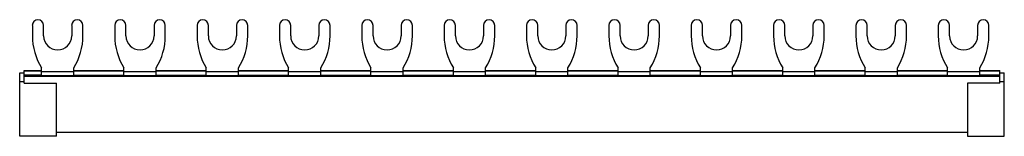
# Model space of a CAD drawing. Header units: millimetres. Extents: x 134 to 348, y 269 to 294.
import ezdxf

# ---------------------------------------------------------------- set-up
doc = ezdxf.new("R2010")
doc.units = ezdxf.units.MM
doc.header["$LTSCALE"] = 38.72
doc.layers.get('0').update_dxf_attribs({"linetype": 'CONTINUOUS'})

msp = doc.modelspace()

# ---------------------------------------------------------------- linework, layer by layer
at = {"color": 7, "linetype": 'Continuous'}
for p, q in [((137.15, 293.16), (137.15, 290.88)), ((139.6, 290.88), (139.6, 293.16)), ((145.7, 293.16), (145.7, 290.88)), ((148.15, 290.88), (148.15, 293.16)), ((155.05, 293.16), (155.05, 290.88)), ((157.5, 290.88), (157.5, 293.16)), ((163.6, 293.16), (163.6, 290.88)), ((166.05, 290.88), (166.05, 293.16)), ((172.95, 293.16), (172.95, 290.88)), ((175.4, 290.88), (175.4, 293.16)), ((181.5, 293.16), (181.5, 290.88)), ((183.95, 290.88), (183.95, 293.16)), ((190.85, 293.16), (190.85, 290.88)), ((193.3, 290.88), (193.3, 293.16)), ((199.4, 293.16), (199.4, 290.88)), ((201.85, 290.88), (201.85, 293.16)), ((208.75, 293.16), (208.75, 290.88)), ((211.2, 290.88), (211.2, 293.16)), ((217.3, 293.16), (217.3, 290.88)), ((219.75, 290.88), (219.75, 293.16)), ((226.65, 293.16), (226.65, 290.88)), ((229.1, 290.88), (229.1, 293.16)), ((235.2, 293.16), (235.2, 290.88)), ((237.65, 290.88), (237.65, 293.16)), ((244.55, 293.16), (244.55, 290.88)), ((247, 290.88), (247, 293.16)), ((253.1, 293.16), (253.1, 290.88)), ((255.55, 290.88), (255.55, 293.16)), ((262.45, 293.16), (262.45, 290.88)), ((264.9, 290.88), (264.9, 293.16)), ((271, 293.16), (271, 290.88)), ((273.45, 290.88), (273.45, 293.16)), ((280.35, 293.16), (280.35, 290.88)), ((282.8, 290.88), (282.8, 293.16)), ((288.9, 293.16), (288.9, 290.88)), ((291.35, 290.88), (291.35, 293.16)), ((298.25, 293.16), (298.25, 290.88)), ((300.7, 290.88), (300.7, 293.16)), ((306.8, 293.16), (306.8, 290.88)), ((309.25, 290.88), (309.25, 293.16)), ((316.15, 293.16), (316.15, 290.88)), ((318.6, 290.88), (318.6, 293.16)), ((324.7, 293.16), (324.7, 290.88)), ((327.15, 290.88), (327.15, 293.16)), ((334.05, 293.16), (334.05, 290.88)), ((336.5, 290.88), (336.5, 293.16)), ((342.6, 293.16), (342.6, 290.88)), ((345.05, 290.88), (345.05, 293.16)), ((134.4, 269.08), (134.4, 282.88)), ((134.4, 282.88), (135.4, 282.88)), ((135.4, 280.58), (135.4, 283.38)), ((135.4, 283.38), (139.15, 283.38)), ((139.15, 282.26), (139.15, 283.96)), ((146.15, 282.26), (146.15, 283.96)), ((146.15, 283.38), (157.05, 283.38)), ((157.05, 282.26), (157.05, 283.96)), ((164.05, 282.26), (164.05, 283.96)), ((164.05, 283.38), (174.95, 283.38)), ((174.95, 282.26), (174.95, 283.96)), ((181.95, 282.26), (181.95, 283.96)), ((181.95, 283.38), (192.85, 283.38)), ((192.85, 282.26), (192.85, 283.96)), ((199.85, 282.26), (199.85, 283.96)), ((199.85, 283.38), (210.75, 283.38)), ((210.75, 282.26), (210.75, 283.96)), ((217.75, 282.26), (217.75, 283.96)), ((217.75, 283.38), (228.65, 283.38)), ((228.65, 282.26), (228.65, 283.96)), ((235.65, 282.26), (235.65, 283.96)), ((235.65, 283.38), (246.55, 283.38)), ((246.55, 282.26), (246.55, 283.96)), ((253.55, 282.26), (253.55, 283.96)), ((253.55, 283.38), (264.45, 283.38)), ((264.45, 282.26), (264.45, 283.96)), ((271.45, 282.26), (271.45, 283.96)), ((271.45, 283.38), (282.35, 283.38)), ((282.35, 282.26), (282.35, 283.96)), ((289.35, 282.26), (289.35, 283.96)), ((289.35, 283.38), (300.25, 283.38)), ((300.25, 282.26), (300.25, 283.96)), ((307.25, 282.26), (307.25, 283.96)), ((307.25, 283.38), (318.15, 283.38)), ((318.15, 282.26), (318.15, 283.96)), ((325.15, 282.26), (325.15, 283.96)), ((325.15, 283.38), (336.05, 283.38)), ((336.05, 282.26), (336.05, 283.96)), ((343.05, 282.26), (343.05, 283.96)), ((343.05, 283.38), (347.4, 283.38)), ((347.4, 280.58), (347.4, 283.38)), ((347.4, 282.88), (348.4, 282.88)), ((348.4, 269.08), (348.4, 282.88)), ((139.15, 282.38), (135.4, 282.38)), ((135.4, 280.58), (142.4, 280.58)), ((139.15, 282.26), (146.15, 282.26)), ((142.4, 269.08), (142.4, 280.58)), ((146.15, 282.38), (157.05, 282.38)), ((157.05, 282.26), (164.05, 282.26)), ((164.05, 282.38), (174.95, 282.38)), ((174.95, 282.26), (181.95, 282.26)), ((181.95, 282.38), (192.85, 282.38)), ((192.85, 282.26), (199.85, 282.26)), ((199.85, 282.38), (210.75, 282.38)), ((210.75, 282.26), (217.75, 282.26)), ((217.75, 282.38), (228.65, 282.38)), ((228.65, 282.26), (235.65, 282.26)), ((235.65, 282.38), (246.55, 282.38)), ((246.55, 282.26), (253.55, 282.26)), ((253.55, 282.38), (264.45, 282.38)), ((264.45, 282.26), (271.45, 282.26)), ((271.45, 282.38), (282.35, 282.38)), ((282.35, 282.26), (289.35, 282.26)), ((289.35, 282.38), (300.25, 282.38)), ((300.25, 282.26), (307.25, 282.26)), ((307.25, 282.38), (318.15, 282.38)), ((318.15, 282.26), (325.15, 282.26)), ((325.15, 282.38), (336.05, 282.38)), ((336.05, 282.26), (343.05, 282.26)), ((347.4, 280.58), (340.4, 280.58)), ((340.4, 280.58), (340.4, 269.08)), ((347.4, 282.38), (343.05, 282.38)), ((340.4, 269.88), (142.4, 269.88)), ((142.4, 269.08), (134.4, 269.08)), ((340.4, 269.08), (348.4, 269.08))]:
    msp.add_line(p, q, dxfattribs=at)
at = {"color": 9, "linetype": 'Continuous'}
for p, q in [((139.15, 283.2), (135.4, 283.2)), ((139.15, 283.15), (146.15, 283.15)), ((157.05, 283.2), (146.15, 283.2)), ((157.05, 283.15), (164.05, 283.15)), ((174.95, 283.2), (164.05, 283.2)), ((174.95, 283.15), (181.95, 283.15)), ((192.85, 283.2), (181.95, 283.2)), ((192.85, 283.15), (199.85, 283.15)), ((210.75, 283.2), (199.85, 283.2)), ((210.75, 283.15), (217.75, 283.15)), ((228.65, 283.2), (217.75, 283.2)), ((228.65, 283.15), (235.65, 283.15)), ((246.55, 283.2), (235.65, 283.2)), ((246.55, 283.15), (253.55, 283.15)), ((264.45, 283.2), (253.55, 283.2)), ((264.45, 283.15), (271.45, 283.15)), ((282.35, 283.2), (271.45, 283.2)), ((282.35, 283.15), (289.35, 283.15)), ((300.25, 283.2), (289.35, 283.2)), ((300.25, 283.15), (307.25, 283.15)), ((318.15, 283.2), (307.25, 283.2)), ((318.15, 283.15), (325.15, 283.15)), ((336.05, 283.2), (325.15, 283.2)), ((336.05, 283.15), (343.05, 283.15)), ((347.4, 283.2), (343.05, 283.2)), ((135.4, 280.88), (134.4, 280.88)), ((347.4, 282.09), (135.4, 282.09)), ((348.4, 280.88), (347.4, 280.88))]:
    msp.add_line(p, q, dxfattribs=at)
at = {"color": 7, "linetype": 'Continuous'}
for centre, radius, start, end in [((138.37, 293.16), 1.23, 0, 180), ((146.92, 293.16), 1.23, 0, 180), ((156.27, 293.16), 1.23, 0, 180), ((164.82, 293.16), 1.23, 0, 180), ((174.17, 293.16), 1.23, 0, 180), ((182.72, 293.16), 1.23, 0, 180), ((192.07, 293.16), 1.23, 0, 180), ((200.62, 293.16), 1.23, 0, 180), ((209.97, 293.16), 1.23, 0, 180), ((218.52, 293.16), 1.23, 0, 180), ((227.87, 293.16), 1.23, 0, 180), ((236.42, 293.16), 1.23, 0, 180), ((245.77, 293.16), 1.23, 0, 180), ((254.32, 293.16), 1.23, 0, 180), ((263.67, 293.16), 1.23, 0, 180), ((272.22, 293.16), 1.23, 0, 180), ((281.57, 293.16), 1.23, 0, 180), ((290.12, 293.16), 1.23, 0, 180), ((299.47, 293.16), 1.23, 0, 180), ((308.02, 293.16), 1.23, 0, 180), ((317.37, 293.16), 1.23, 0, 180), ((325.92, 293.16), 1.23, 0, 180), ((335.27, 293.16), 1.23, 0, 180), ((343.82, 293.16), 1.23, 0, 180), ((150.15, 290.88), 13, 180, 212.2042), ((142.65, 290.88), 3.05, 180, 360), ((135.15, 290.88), 13, 327.7958, 360), ((168.05, 290.88), 13, 180, 212.2042), ((160.55, 290.88), 3.05, 180, 360), ((153.05, 290.88), 13, 327.7958, 360), ((185.95, 290.88), 13, 180, 212.2042), ((178.45, 290.88), 3.05, 180, 360), ((170.95, 290.88), 13, 327.7958, 360), ((203.85, 290.88), 13, 180, 212.2042), ((196.35, 290.88), 3.05, 180, 360), ((188.85, 290.88), 13, 327.7958, 360), ((221.75, 290.88), 13, 180, 212.2042), ((214.25, 290.88), 3.05, 180, 360), ((206.75, 290.88), 13, 327.7958, 360), ((239.65, 290.88), 13, 180, 212.2042), ((232.15, 290.88), 3.05, 180, 360), ((224.65, 290.88), 13, 327.7958, 360), ((257.55, 290.88), 13, 180, 212.2042), ((250.05, 290.88), 3.05, 180, 360), ((242.55, 290.88), 13, 327.7958, 360), ((275.45, 290.88), 13, 180, 212.2042), ((267.95, 290.88), 3.05, 180, 360), ((260.45, 290.88), 13, 327.7958, 360), ((293.35, 290.88), 13, 180, 212.2042), ((285.85, 290.88), 3.05, 180, 360), ((278.35, 290.88), 13, 327.7958, 360), ((311.25, 290.88), 13, 180, 212.2042), ((303.75, 290.88), 3.05, 180, 360), ((296.25, 290.88), 13, 327.7958, 360), ((329.15, 290.88), 13, 180, 212.2042), ((321.65, 290.88), 3.05, 180, 360), ((314.15, 290.88), 13, 327.7958, 360), ((347.05, 290.88), 13, 180, 212.2042), ((339.55, 290.88), 3.05, 180, 360), ((332.05, 290.88), 13, 327.7958, 360)]:
    msp.add_arc(centre, radius, start, end, dxfattribs=at)

doc.saveas('drawing.dxf')
